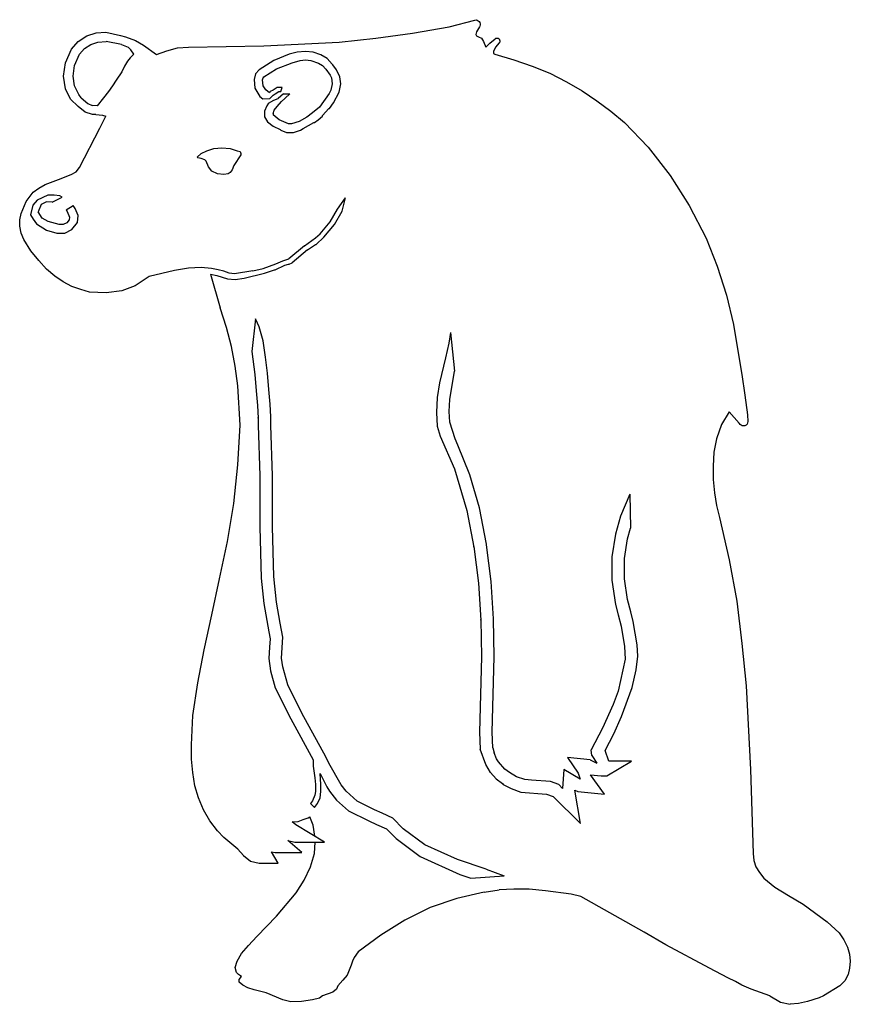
# Model space of a CAD drawing. Extents: x 0 to 2.5, y 0 to 2.96.
import ezdxf

# ---------------------------------------------------------------- set-up
doc = ezdxf.new("R2010")
doc.units = 0
doc.layers.add('CK_LEVEL_1', color=7, linetype='CONTINUOUS')

msp = doc.modelspace()

# ---------------------------------------------------------------- linework, layer by layer
at = {"layer": 'CK_LEVEL_1', "color": 2, "linetype": 'CONTINUOUS'}
for p, q in [((1.181057, 2.919603), (1.29112, 2.938652)), ((1.29112, 2.938653), (1.368658, 2.958812)), ((1.382133, 2.938653), (1.373667, 2.923836)), ((1.383222, 2.94083), (1.382133, 2.938652)), ((0.175833, 2.894581), (0.20155, 2.911726)), ((0.20155, 2.911726), (0.229621, 2.920147)), ((0.229621, 2.920147), (0.25889, 2.922586)), ((0.25889, 2.922586), (0.303082, 2.912391)), ((0.303082, 2.912391), (0.317734, 2.908728)), ((0.317734, 2.908728), (0.34785, 2.897145)), ((0.960932, 2.892087), (1.070994, 2.904787)), ((1.070994, 2.904787), (1.181057, 2.919603)), ((1.373667, 2.923836), (1.37155, 2.91537)), ((1.37155, 2.91537), (1.373667, 2.911137)), ((1.373667, 2.911137), (1.380017, 2.90902)), ((1.380017, 2.90902), (1.388483, 2.904787)), ((1.388483, 2.904787), (1.394833, 2.894204)), ((1.413882, 2.889971), (1.429249, 2.902776)), ((0.137467, 2.829959), (0.155645, 2.871509)), ((0.155645, 2.871509), (0.175833, 2.894581)), ((0.17991, 2.856105), (0.194726, 2.873038)), ((0.194726, 2.873038), (0.213776, 2.885738)), ((0.213776, 2.885737), (0.234941, 2.892087)), ((0.234941, 2.892087), (0.260341, 2.894204)), ((0.305847, 2.885737), (0.260341, 2.894204)), ((0.305847, 2.885737), (0.325955, 2.877271)), ((0.325955, 2.877271), (0.333892, 2.869334)), ((0.347849, 2.897145), (0.372749, 2.883564)), ((0.372749, 2.883563), (0.411668, 2.855724)), ((0.442367, 2.866688), (0.474116, 2.875154)), ((0.474116, 2.875155), (0.507981, 2.877271)), ((0.507981, 2.877271), (0.734457, 2.881504)), ((0.734457, 2.881505), (0.960932, 2.892088)), ((1.394833, 2.894204), (1.401183, 2.877271)), ((1.401183, 2.877271), (1.413882, 2.889971)), ((1.430815, 2.877271), (1.424465, 2.864572)), ((1.441783, 2.890068), (1.430815, 2.877271)), ((0.165094, 2.82224), (0.17991, 2.856105)), ((0.332305, 2.845523), (0.323838, 2.834939)), ((0.342887, 2.856105), (0.332305, 2.845522)), ((0.342887, 2.856105), (0.333892, 2.869334)), ((0.411668, 2.855724), (0.442367, 2.866688)), ((0.810654, 2.856105), (0.764089, 2.837056)), ((0.833936, 2.862455), (0.810654, 2.856105)), ((0.859335, 2.864572), (0.833936, 2.862455)), ((0.882618, 2.862455), (0.859335, 2.864572)), ((0.9059, 2.853989), (0.882618, 2.862455)), ((0.92495, 2.843406), (0.9059, 2.853989)), ((0.939766, 2.826473), (0.92495, 2.843406)), ((1.424465, 2.864572), (1.424465, 2.858222)), ((1.424465, 2.858222), (1.428698, 2.856105)), ((1.428698, 2.856105), (1.485846, 2.839173)), ((0.132187, 2.790357), (0.137467, 2.829959)), ((0.160861, 2.790491), (0.165094, 2.82224)), ((0.315372, 2.820123), (0.306905, 2.80319)), ((0.323838, 2.834939), (0.315372, 2.820123)), ((0.764089, 2.837056), (0.71964, 2.809541)), ((0.734457, 2.788374), (0.771919, 2.812725)), ((0.771919, 2.812725), (0.81912, 2.830706)), ((0.81912, 2.830706), (0.843629, 2.83739)), ((0.843629, 2.83739), (0.859334, 2.838961)), ((0.859334, 2.838961), (0.875362, 2.837358)), ((0.875362, 2.837358), (0.898039, 2.829799)), ((0.898039, 2.829799), (0.910132, 2.82224)), ((0.910133, 2.822241), (0.920717, 2.811656)), ((0.941883, 2.824356), (0.939766, 2.826473)), ((0.952465, 2.80954), (0.941882, 2.824356)), ((1.485846, 2.839172), (1.540877, 2.820123)), ((1.540877, 2.820123), (1.593792, 2.798958)), ((0.137626, 2.752279), (0.132187, 2.790357)), ((0.165094, 2.760859), (0.160861, 2.790491)), ((0.306906, 2.803191), (0.289973, 2.777792)), ((0.709058, 2.796841), (0.704824, 2.779908)), ((0.71964, 2.80954), (0.709058, 2.796841)), ((0.730506, 2.779202), (0.731811, 2.785729)), ((0.731811, 2.785728), (0.734457, 2.788374)), ((0.920717, 2.811657), (0.93379, 2.793355)), ((0.93379, 2.793354), (0.937189, 2.785706)), ((0.937189, 2.785706), (0.93944, 2.767697)), ((0.963048, 2.788374), (0.952465, 2.80954)), ((0.965165, 2.767208), (0.963048, 2.788374)), ((1.593792, 2.798958), (1.64459, 2.773558)), ((0.177794, 2.73546), (0.165094, 2.760859)), ((0.27939, 2.760859), (0.26669, 2.743926)), ((0.289973, 2.777792), (0.27939, 2.760859)), ((0.704824, 2.779908), (0.706941, 2.754509)), ((0.706941, 2.754509), (0.721757, 2.72911)), ((0.732255, 2.761705), (0.730506, 2.779202)), ((0.73996, 2.748865), (0.732255, 2.761705)), ((0.774672, 2.756626), (0.761972, 2.748159)), ((0.789488, 2.756626), (0.774672, 2.756626)), ((0.785255, 2.743926), (0.789488, 2.756625)), ((0.93944, 2.767697), (0.935533, 2.74816)), ((0.960932, 2.74181), (0.965165, 2.767209)), ((1.64459, 2.773558), (1.691155, 2.746043)), ((0.153107, 2.721318), (0.137626, 2.752279)), ((0.185202, 2.724877), (0.177794, 2.73546)), ((0.185202, 2.724877), (0.205159, 2.708388)), ((0.251874, 2.724877), (0.232825, 2.701594)), ((0.26669, 2.743926), (0.251874, 2.724877)), ((0.721757, 2.72911), (0.731282, 2.721702)), ((0.731282, 2.721702), (0.751984, 2.723355)), ((0.750785, 2.739844), (0.73996, 2.748865)), ((0.753506, 2.743926), (0.750785, 2.739844)), ((0.751984, 2.723355), (0.761972, 2.733343)), ((0.761972, 2.748159), (0.753506, 2.743926)), ((0.761972, 2.733343), (0.768322, 2.737576)), ((0.768322, 2.737576), (0.778905, 2.743926)), ((0.793721, 2.737576), (0.776788, 2.72276)), ((0.778905, 2.743926), (0.785255, 2.743926)), ((0.785255, 2.712177), (0.81277, 2.737576)), ((0.793721, 2.737576), (0.81277, 2.737576)), ((0.930453, 2.738), (0.901016, 2.697524)), ((0.935533, 2.74816), (0.930453, 2.737999)), ((0.943614, 2.71006), (0.960932, 2.741809)), ((1.691155, 2.746042), (1.735604, 2.71641)), ((0.153107, 2.721318), (0.176292, 2.699502)), ((0.196831, 2.681897), (0.176291, 2.699502)), ((0.205159, 2.708388), (0.217708, 2.702483)), ((0.232825, 2.701594), (0.217708, 2.702483)), ((0.742923, 2.701594), (0.736573, 2.684661)), ((0.748214, 2.709002), (0.742923, 2.701594)), ((0.748214, 2.709002), (0.764089, 2.718527)), ((0.764089, 2.718527), (0.776788, 2.72276)), ((0.765265, 2.688189), (0.774672, 2.699478)), ((0.774672, 2.699478), (0.787371, 2.714294)), ((0.787371, 2.714294), (0.785255, 2.712177)), ((0.901016, 2.697523), (0.880501, 2.680428)), ((0.931299, 2.693128), (0.943614, 2.71006)), ((1.735604, 2.71641), (1.777935, 2.684661)), ((0.219182, 2.675511), (0.196832, 2.681897)), ((0.228592, 2.675511), (0.219182, 2.675511)), ((0.228592, 2.675511), (0.248741, 2.673363)), ((0.241291, 2.633864), (0.258555, 2.669624)), ((0.248741, 2.673363), (0.258555, 2.669624)), ((0.736573, 2.684662), (0.736573, 2.667729)), ((0.736573, 2.667729), (0.74504, 2.652913)), ((0.761972, 2.678312), (0.765265, 2.688189)), ((0.761972, 2.678312), (0.761972, 2.673726)), ((0.779776, 2.658889), (0.761972, 2.673726)), ((0.863871, 2.667124), (0.840589, 2.654425)), ((0.880501, 2.680429), (0.863871, 2.667124)), ((0.897434, 2.659262), (0.910134, 2.669845)), ((0.910134, 2.671962), (0.929183, 2.693128)), ((0.910134, 2.669846), (0.910134, 2.671962)), ((0.929183, 2.693128), (0.931299, 2.693128)), ((1.777935, 2.684662), (1.818151, 2.650796)), ((0.74504, 2.652913), (0.761972, 2.640213)), ((0.761972, 2.640213), (0.783138, 2.62963)), ((0.808537, 2.646563), (0.779776, 2.65889)), ((0.817003, 2.646563), (0.808537, 2.646563)), ((0.840589, 2.654425), (0.817003, 2.646563)), ((0.852751, 2.632806), (0.884734, 2.650796)), ((0.884735, 2.650796), (0.886851, 2.650796)), ((0.886851, 2.650796), (0.897434, 2.659262)), ((1.818151, 2.650796), (1.890115, 2.576715)), ((0.17991, 2.515335), (0.241291, 2.633864)), ((0.783138, 2.62963), (0.785255, 2.627514)), ((0.785255, 2.627513), (0.802188, 2.621164)), ((0.802188, 2.621164), (0.823353, 2.621164)), ((0.823353, 2.621164), (0.844519, 2.627514)), ((0.844519, 2.627513), (0.85275, 2.632805)), ((1.890115, 2.576715), (1.955729, 2.492052)), ((0.533381, 2.547083), (0.54608, 2.557666)), ((0.535497, 2.544967), (0.533381, 2.547083)), ((0.54608, 2.557666), (0.563013, 2.566133)), ((0.563013, 2.566133), (0.584179, 2.572482)), ((0.584179, 2.572482), (0.607461, 2.574599)), ((0.607461, 2.574599), (0.63286, 2.572482)), ((0.63286, 2.572482), (0.654026, 2.566133)), ((0.664609, 2.553433), (0.643443, 2.521684)), ((0.654026, 2.566133), (0.662493, 2.564016)), ((0.662493, 2.564016), (0.664609, 2.557666)), ((0.664609, 2.557666), (0.664609, 2.553433)), ((0.54608, 2.54285), (0.535497, 2.544966)), ((0.556663, 2.538617), (0.54608, 2.54285)), ((0.560896, 2.534384), (0.556663, 2.538617)), ((0.567246, 2.517451), (0.560896, 2.534384)), ((0.577829, 2.504751), (0.567246, 2.517451)), ((0.643443, 2.521684), (0.63921, 2.508985)), ((0.116412, 2.479352), (0.154511, 2.494169)), ((0.154511, 2.494168), (0.169327, 2.502635)), ((0.169327, 2.502635), (0.17991, 2.515334)), ((0.594762, 2.496285), (0.577829, 2.504751)), ((0.613811, 2.494168), (0.594762, 2.496285)), ((0.626511, 2.496285), (0.613811, 2.494168)), ((0.63286, 2.500518), (0.626511, 2.496285)), ((0.63921, 2.508984), (0.63286, 2.500518)), ((1.955729, 2.492052), (2.012877, 2.401039)), ((0.057148, 2.453953), (0.076197, 2.464536)), ((0.076197, 2.464536), (0.116412, 2.479352)), ((0.019049, 2.413738), (0.040215, 2.441253)), ((0.040215, 2.441254), (0.057148, 2.453953)), ((0.084664, 2.432787), (0.052915, 2.417971)), ((0.103713, 2.432787), (0.084664, 2.432787)), ((0.120646, 2.430671), (0.103713, 2.432787)), ((0.128054, 2.426966), (0.120646, 2.43067)), ((0.004233, 2.377756), (0.019049, 2.413738)), ((0.039157, 2.402097), (0.032807, 2.373523)), ((0.052915, 2.417971), (0.039157, 2.402097)), ((0.064517, 2.404045), (0.055194, 2.382803)), ((0.080949, 2.412671), (0.064517, 2.404045)), ((0.098069, 2.411974), (0.080949, 2.412671)), ((0.098069, 2.411974), (0.128054, 2.426967)), ((0.140243, 2.387995), (0.160861, 2.401038)), ((0.167211, 2.392572), (0.160861, 2.401039)), ((0.955131, 2.389989), (0.979981, 2.424321)), ((0.969398, 2.384106), (0.979981, 2.424321)), ((2.012877, 2.401038), (2.063675, 2.303675)), ((0, 2.358706), (0.004233, 2.377756)), ((0.032807, 2.373523), (0.040215, 2.360823)), ((0.067923, 2.36371), (0.055194, 2.382803)), ((0.140243, 2.387995), (0.14326, 2.383771)), ((0.14326, 2.383771), (0.149621, 2.366808)), ((0.175677, 2.371406), (0.167211, 2.392572)), ((0.17356, 2.35024), (0.175677, 2.371406)), ((0.933532, 2.352682), (0.955131, 2.389988)), ((0.946115, 2.34389), (0.969398, 2.384106)), ((0, 2.339658), (0, 2.358707)), ((0.004233, 2.318492), (0, 2.339658)), ((0.040215, 2.360823), (0.050798, 2.346007)), ((0.050798, 2.346007), (0.080431, 2.326958)), ((0.085934, 2.353204), (0.067923, 2.36371)), ((0.118529, 2.34389), (0.085934, 2.353204)), ((0.131228, 2.34389), (0.118529, 2.34389)), ((0.142047, 2.349299), (0.131228, 2.34389)), ((0.148388, 2.358178), (0.142047, 2.3493)), ((0.149621, 2.366808), (0.148388, 2.358178)), ((0.156628, 2.329074), (0.17356, 2.35024)), ((0.903295, 2.316397), (0.933532, 2.352682)), ((0.914367, 2.305792), (0.946115, 2.34389)), ((0.0127, 2.299442), (0.004233, 2.318491)), ((0.080431, 2.326958), (0.112179, 2.318492)), ((0.112179, 2.318492), (0.135462, 2.318492)), ((0.135462, 2.318492), (0.156628, 2.329075)), ((0.88988, 2.304202), (0.903295, 2.316397)), ((0.033866, 2.265577), (0.0127, 2.299442)), ((0.856339, 2.279809), (0.809435, 2.241432)), ((0.856339, 2.279809), (0.88988, 2.304202)), ((0.865685, 2.267693), (0.888968, 2.284626)), ((0.888968, 2.284626), (0.891084, 2.284626)), ((0.891084, 2.284626), (0.914367, 2.305792)), ((2.063675, 2.303676), (2.09754, 2.219012)), ((0.057148, 2.235945), (0.033866, 2.265577)), ((0.865685, 2.267693), (0.81912, 2.229595)), ((0.080431, 2.210545), (0.057148, 2.235945)), ((0.732192, 2.212522), (0.770334, 2.226145)), ((0.768322, 2.208429), (0.797426, 2.221658)), ((0.770335, 2.226145), (0.791096, 2.235582)), ((0.791096, 2.235582), (0.809435, 2.241432)), ((0.797426, 2.221658), (0.808537, 2.225362)), ((0.808537, 2.225361), (0.810654, 2.225361)), ((0.810654, 2.225361), (0.819121, 2.229595)), ((0.10583, 2.189379), (0.080431, 2.210545)), ((0.46565, 2.206312), (0.389585, 2.188057)), ((0.507981, 2.212662), (0.46565, 2.206312)), ((0.54608, 2.214779), (0.507981, 2.212662)), ((0.577036, 2.212397), (0.54608, 2.214779)), ((0.573707, 2.195284), (0.592647, 2.191496)), ((0.573707, 2.195284), (0.603228, 2.094133)), ((0.596878, 2.208429), (0.577036, 2.212397)), ((0.592648, 2.191496), (0.624394, 2.180913)), ((0.613811, 2.204195), (0.596878, 2.208429)), ((0.630167, 2.197653), (0.613811, 2.204195)), ((0.64556, 2.195729), (0.630167, 2.197653)), ((0.700682, 2.204916), (0.64556, 2.195729)), ((0.675192, 2.18303), (0.736573, 2.197846)), ((0.700681, 2.204916), (0.732193, 2.212523)), ((0.736573, 2.197846), (0.766205, 2.208429)), ((0.766205, 2.208429), (0.768322, 2.208429)), ((2.09754, 2.219012), (2.125056, 2.132232)), ((0.131229, 2.172447), (0.10583, 2.18938)), ((0.156628, 2.157631), (0.131229, 2.172447)), ((0.389585, 2.188057), (0.347121, 2.159747)), ((0.624394, 2.180913), (0.647676, 2.178797)), ((0.647676, 2.178797), (0.675192, 2.18303)), ((0.184143, 2.149164), (0.156628, 2.157631)), ((0.209542, 2.140698), (0.184143, 2.149164)), ((0.260341, 2.138582), (0.209542, 2.140698)), ((0.306906, 2.144931), (0.260341, 2.138582)), ((0.347121, 2.159747), (0.306906, 2.144931)), ((2.125056, 2.132231), (2.146222, 2.043335)), ((0.622277, 2.034868), (0.603228, 2.094133)), ((0.709058, 2.060267), (0.697844, 1.962798)), ((0.715407, 2.047568), (0.709058, 2.060267)), ((0.720086, 2.036652), (0.715407, 2.047568)), ((2.146222, 2.043335), (2.161038, 1.952322)), ((0.637094, 1.97772), (0.622277, 2.034868)), ((0.731718, 1.994777), (0.720086, 2.036651)), ((1.295353, 2.020052), (1.290158, 1.987148)), ((1.295353, 2.020052), (1.307368, 1.903767)), ((0.73869, 1.945972), (0.731718, 1.994778)), ((1.290157, 1.987147), (1.280537, 1.943855)), ((0.647676, 1.918456), (0.637094, 1.97772)), ((0.697844, 1.962798), (0.706941, 1.893057)), ((0.74504, 1.89729), (0.73869, 1.945972)), ((1.280537, 1.943855), (1.262678, 1.868451)), ((2.161038, 1.952321), (2.171621, 1.893057)), ((0.656143, 1.859191), (0.647676, 1.918456)), ((0.749273, 1.848608), (0.74504, 1.89729)), ((1.293074, 1.818), (1.307368, 1.903767)), ((0.706941, 1.893057), (0.711174, 1.844376)), ((1.262678, 1.868452), (1.255289, 1.824116)), ((2.171621, 1.893057), (2.180087, 1.831676)), ((0.662493, 1.740663), (0.656143, 1.859192)), ((0.711174, 1.844375), (0.715407, 1.799927)), ((0.753506, 1.80416), (0.749273, 1.848608)), ((1.255289, 1.824117), (1.253021, 1.778761)), ((1.291177, 1.781964), (1.293074, 1.818)), ((2.180087, 1.831676), (2.188554, 1.772411)), ((0.715407, 1.799927), (0.717524, 1.761828)), ((0.755623, 1.766062), (0.753506, 1.80416)), ((1.253021, 1.778761), (1.255138, 1.738546)), ((1.292954, 1.749975), (1.291177, 1.781964)), ((2.133522, 1.780877), (2.11024, 1.742779)), ((2.163155, 1.747012), (2.133522, 1.780878)), ((0.717524, 1.761828), (0.717524, 1.763945)), ((0.717524, 1.763945), (0.717524, 1.740663)), ((0.755623, 1.740663), (0.755623, 1.766062)), ((1.30964, 1.699919), (1.292954, 1.749975)), ((2.165998, 1.743513), (2.163155, 1.747012)), ((2.188554, 1.772411), (2.189274, 1.752249)), ((0.656143, 1.622134), (0.662493, 1.740663)), ((0.717524, 1.740663), (0.721757, 1.588268)), ((0.759856, 1.588268), (0.755623, 1.740663)), ((1.255138, 1.738546), (1.264824, 1.707873)), ((2.11024, 1.742779), (2.095424, 1.700448)), ((1.264824, 1.707874), (1.307773, 1.610261)), ((1.317789, 1.681397), (1.30964, 1.699919)), ((2.095424, 1.700447), (2.086957, 1.660232)), ((1.353669, 1.591697), (1.31779, 1.681396)), ((2.086957, 1.660232), (2.084841, 1.6179)), ((0.643443, 1.505721), (0.656143, 1.622134)), ((1.307773, 1.610261), (1.344034, 1.484555)), ((2.084841, 1.6179), (2.084841, 1.577685)), ((0.721757, 1.588268), (0.721757, 1.435874)), ((0.759856, 1.435874), (0.759856, 1.588268)), ((1.382133, 1.493022), (1.353669, 1.591698)), ((2.084841, 1.577685), (2.089074, 1.53747)), ((1.835083, 1.533237), (1.806963, 1.467622)), ((1.835083, 1.533237), (1.837079, 1.431218)), ((2.089074, 1.53747), (2.095424, 1.499371)), ((0.624394, 1.391425), (0.643443, 1.505721)), ((1.344034, 1.484555), (1.3652, 1.374493)), ((1.403299, 1.382959), (1.382133, 1.493022)), ((2.095424, 1.499371), (2.10389, 1.463389)), ((1.806963, 1.467622), (1.791481, 1.413437)), ((2.10389, 1.463389), (2.133522, 1.336394)), ((0.721757, 1.435874), (0.72599, 1.281363)), ((0.76401, 1.286301), (0.759856, 1.435874)), ((1.827887, 1.399046), (1.837079, 1.431218)), ((0.601111, 1.279246), (0.624394, 1.391425)), ((1.791481, 1.413436), (1.780052, 1.34486)), ((1.818151, 1.340627), (1.827887, 1.399046)), ((1.3652, 1.374493), (1.3652, 1.376609)), ((1.3652, 1.376609), (1.380017, 1.266547)), ((1.403299, 1.380842), (1.403299, 1.382959)), ((1.418115, 1.27078), (1.403299, 1.380842)), ((1.780052, 1.34486), (1.780052, 1.275013)), ((1.818151, 1.279245), (1.818151, 1.340627)), ((2.133522, 1.336394), (2.156805, 1.211515)), ((0.577829, 1.1713), (0.601111, 1.279246)), ((0.72599, 1.281363), (0.734457, 1.205166)), ((0.772555, 1.209399), (0.76401, 1.286302)), ((1.780052, 1.275013), (1.791517, 1.201636)), ((1.827851, 1.217161), (1.818151, 1.279245)), ((1.380017, 1.266546), (1.386366, 1.154367)), ((1.424465, 1.1586), (1.418115, 1.270779)), ((1.8372, 1.179766), (1.827851, 1.217162)), ((0.734457, 1.205165), (0.748743, 1.119444)), ((0.783138, 1.145903), (0.772555, 1.209399)), ((1.791517, 1.201637), (1.799101, 1.1713)), ((2.156805, 1.211515), (2.171621, 1.08452)), ((0.554546, 1.06547), (0.577829, 1.1713)), ((1.386366, 1.154367), (1.386366, 1.156484)), ((1.386366, 1.156484), (1.388483, 1.044304)), ((1.426582, 1.044305), (1.424465, 1.158601)), ((1.799101, 1.1713), (1.808431, 1.136312)), ((1.844802, 1.151259), (1.8372, 1.179766)), ((0.791605, 1.103569), (0.783138, 1.145903)), ((1.808432, 1.136311), (1.818151, 1.076053)), ((1.856249, 1.080287), (1.844802, 1.151258)), ((0.748743, 1.119444), (0.753166, 1.098807)), ((0.753166, 1.098807), (0.751389, 1.073937)), ((0.787555, 1.040808), (0.791604, 1.103569)), ((0.751389, 1.073937), (0.749273, 1.040071)), ((1.818151, 1.076054), (1.820719, 1.037535)), ((1.858366, 1.046421), (1.856249, 1.080287)), ((2.171621, 1.08452), (2.18432, 0.957524)), ((0.535497, 0.965991), (0.554546, 1.065471)), ((0.749273, 1.040071), (0.753987, 1.002357)), ((0.791062, 1.014509), (0.787555, 1.040808)), ((1.388483, 1.044305), (1.382133, 0.81783)), ((1.420232, 0.81783), (1.426582, 1.044305)), ((1.820719, 1.037535), (1.799069, 0.941658)), ((1.853613, 1.00602), (1.858366, 1.046421)), ((0.806156, 0.960169), (0.791062, 1.014509)), ((0.753987, 1.002357), (0.768057, 0.951705)), ((1.841466, 0.952226), (1.853613, 1.00602)), ((0.520681, 0.868628), (0.535497, 0.965991)), ((0.768057, 0.951705), (0.814887, 0.858045)), ((0.848752, 0.874977), (0.806157, 0.960169)), ((1.809654, 0.865467), (1.841466, 0.952226)), ((2.18432, 0.957525), (2.19702, 0.70565)), ((1.799069, 0.941657), (1.784316, 0.901421)), ((1.784316, 0.901421), (1.752536, 0.830529)), ((0.516448, 0.779731), (0.520681, 0.868628)), ((0.920717, 0.743749), (0.848753, 0.874977)), ((1.786402, 0.813596), (1.809654, 0.865467)), ((0.814887, 0.858045), (0.882618, 0.734536)), ((1.752536, 0.830529), (1.718671, 0.764915)), ((1.382133, 0.81783), (1.38425, 0.767032)), ((1.422348, 0.771265), (1.420232, 0.81783)), ((1.760021, 0.762594), (1.786402, 0.813597)), ((0.516448, 0.737399), (0.516448, 0.779731)), ((1.422348, 0.771265), (1.426582, 0.756449)), ((0.929183, 0.7247), (0.920717, 0.743749)), ((1.401183, 0.720466), (1.38425, 0.767032)), ((1.433989, 0.737929), (1.426582, 0.756449)), ((1.715496, 0.734754), (1.646707, 0.741633)), ((1.646707, 0.741633), (1.679309, 0.694768)), ((1.720787, 0.747982), (1.718671, 0.764915)), ((1.720787, 0.747982), (1.735219, 0.724892)), ((1.77185, 0.731049), (1.760021, 0.762594)), ((0.520681, 0.697184), (0.516448, 0.737399)), ((0.882618, 0.734536), (0.882618, 0.716233)), ((0.882618, 0.716233), (0.887321, 0.680957)), ((0.966222, 0.659881), (0.929183, 0.7247)), ((1.415999, 0.697184), (1.401183, 0.720466)), ((1.439705, 0.729356), (1.433989, 0.737929)), ((1.459159, 0.707122), (1.439704, 0.729356)), ((1.715496, 0.734753), (1.735219, 0.724892)), ((1.765236, 0.686601), (1.839316, 0.731049)), ((1.839316, 0.731049), (1.77185, 0.731049)), ((0.527031, 0.656969), (0.520681, 0.697184)), ((0.887321, 0.680957), (0.888968, 0.661202)), ((0.903399, 0.693721), (0.923539, 0.653441)), ((0.9059, 0.661202), (0.903399, 0.693721)), ((1.415999, 0.697184), (1.432931, 0.678135)), ((1.472618, 0.696655), (1.459159, 0.707122)), ((1.493784, 0.683955), (1.472617, 0.696655)), ((1.519006, 0.675548), (1.493783, 0.683955)), ((1.636124, 0.70565), (1.632656, 0.648435)), ((1.685571, 0.677023), (1.636124, 0.70565)), ((1.679309, 0.694767), (1.685571, 0.677023)), ((1.758886, 0.63157), (1.716043, 0.689534)), ((1.716043, 0.689534), (1.748303, 0.686601)), ((1.748303, 0.686601), (1.765236, 0.686601)), ((2.19702, 0.70565), (2.205486, 0.453776)), ((0.537614, 0.620987), (0.527031, 0.656969)), ((0.888968, 0.661202), (0.888968, 0.640036)), ((0.9059, 0.640036), (0.9059, 0.661202)), ((0.923539, 0.65344), (0.93177, 0.640506)), ((0.981493, 0.640792), (0.966222, 0.659881)), ((1.432931, 0.678135), (1.451981, 0.663319)), ((1.451981, 0.663318), (1.454097, 0.661202)), ((1.454097, 0.661202), (1.47738, 0.648503)), ((1.538761, 0.673901), (1.519007, 0.675548)), ((1.595909, 0.669668), (1.538761, 0.673902)), ((1.621308, 0.661202), (1.595909, 0.669668)), ((1.632656, 0.648435), (1.621308, 0.661202)), ((0.887598, 0.62908), (0.880013, 0.61138)), ((0.888968, 0.640036), (0.887598, 0.629079)), ((0.903784, 0.620987), (0.9059, 0.640036)), ((0.93177, 0.640507), (0.953029, 0.613932)), ((1.014376, 0.611197), (0.981493, 0.640792)), ((1.47738, 0.648502), (1.507012, 0.637919)), ((1.507012, 0.637919), (1.584057, 0.631993)), ((1.584056, 0.631993), (1.604375, 0.62522)), ((1.604375, 0.62522), (1.686499, 0.543096)), ((1.686499, 0.543096), (1.669693, 0.64393)), ((1.669693, 0.64393), (1.678456, 0.640036)), ((1.678456, 0.640036), (1.758886, 0.63157)), ((0.55243, 0.585005), (0.537614, 0.620987)), ((0.880013, 0.61138), (0.874152, 0.604054)), ((0.886851, 0.591354), (0.874152, 0.604054)), ((0.886851, 0.591354), (0.895317, 0.604054)), ((0.895317, 0.604054), (0.903784, 0.620987)), ((0.953029, 0.613932), (0.988211, 0.581949)), ((1.066761, 0.585005), (1.014376, 0.611197)), ((0.571479, 0.551139), (0.55243, 0.585005)), ((0.867805, 0.560784), (0.872587, 0.563517)), ((0.882618, 0.53844), (0.872587, 0.563517)), ((0.988211, 0.581948), (1.049829, 0.551139)), ((1.090044, 0.574422), (1.066761, 0.585005)), ((1.121793, 0.559606), (1.090044, 0.574422)), ((0.594762, 0.521507), (0.571479, 0.551139)), ((0.819534, 0.548325), (0.837128, 0.549629)), ((0.830308, 0.539347), (0.819534, 0.548325)), ((0.916483, 0.487642), (0.830308, 0.539347)), ((0.837128, 0.549629), (0.852466, 0.555206)), ((0.852466, 0.555206), (0.867805, 0.560784)), ((0.88738, 0.505104), (0.882618, 0.53844)), ((1.049829, 0.551139), (1.073111, 0.540557)), ((1.073111, 0.540556), (1.102743, 0.527857)), ((1.153541, 0.527857), (1.121793, 0.559606)), ((0.613354, 0.501484), (0.594762, 0.521507)), ((1.102743, 0.527857), (1.132376, 0.498225)), ((1.217887, 0.479598), (1.153541, 0.527857)), ((0.656143, 0.466476), (0.613354, 0.501484)), ((0.848752, 0.455893), (0.80642, 0.492933)), ((0.80642, 0.492933), (0.827587, 0.487642)), ((0.827587, 0.487642), (0.916483, 0.487642)), ((0.886851, 0.453776), (0.888633, 0.487642)), ((1.132375, 0.498224), (1.204462, 0.444159)), ((1.316095, 0.435573), (1.217887, 0.479598)), ((0.656143, 0.466476), (0.673075, 0.447427)), ((0.673075, 0.447426), (0.694241, 0.430494)), ((0.776788, 0.424144), (0.757034, 0.458715)), ((0.757034, 0.458715), (0.768322, 0.455893)), ((0.768322, 0.455893), (0.848753, 0.455893)), ((0.874152, 0.413561), (0.886851, 0.453776)), ((1.204462, 0.44416), (1.323715, 0.390702)), ((2.205486, 0.453776), (2.207603, 0.43261)), ((0.694241, 0.430494), (0.71964, 0.424144)), ((0.71964, 0.424144), (0.776789, 0.424144)), ((1.402757, 0.406686), (1.316096, 0.435573)), ((2.207603, 0.43261), (2.213953, 0.413561)), ((0.855102, 0.373346), (0.874152, 0.413561)), ((1.323714, 0.390702), (1.356967, 0.379618)), ((1.356967, 0.379618), (1.456532, 0.386291)), ((1.402759, 0.406686), (1.456533, 0.386291)), ((2.213953, 0.413561), (2.224536, 0.396628)), ((2.224536, 0.396628), (2.237235, 0.379695)), ((0.83182, 0.335247), (0.855102, 0.373346)), ((2.237235, 0.379696), (2.271101, 0.35218)), ((0.772555, 0.2654), (0.83182, 0.335247)), ((1.396949, 0.337364), (1.314402, 0.318314)), ((1.396949, 0.337364), (1.441398, 0.343714)), ((1.485846, 0.34583), (1.441398, 0.343713)), ((1.532411, 0.34583), (1.485846, 0.34583)), ((1.581093, 0.341597), (1.532411, 0.34583)), ((1.658663, 0.331479), (1.581092, 0.341597)), ((1.686994, 0.324168), (1.658663, 0.331479)), ((2.271101, 0.35218), (2.311316, 0.326781)), ((2.311316, 0.326781), (2.355764, 0.301382)), ((1.314402, 0.318314), (1.233972, 0.290799)), ((1.877415, 0.216718), (1.686994, 0.324168)), ((2.355764, 0.301382), (2.427624, 0.248433)), ((1.233972, 0.290799), (1.157775, 0.2527)), ((0.713291, 0.204019), (0.772555, 0.2654)), ((1.157775, 0.2527), (1.085811, 0.208252)), ((2.427624, 0.248433), (2.46371, 0.214602)), ((1.085811, 0.208252), (1.01808, 0.157453)), ((1.943029, 0.17862), (1.877415, 0.216718)), ((2.46371, 0.214602), (2.478526, 0.193436)), ((0.687892, 0.176503), (0.713291, 0.204018)), ((2.074257, 0.108772), (1.943029, 0.178619)), ((2.478526, 0.193435), (2.48911, 0.17227)), ((0.654026, 0.129938), (0.666726, 0.15322)), ((0.666726, 0.15322), (0.687892, 0.176503)), ((1.01808, 0.157454), (1.00538, 0.140521)), ((2.489109, 0.17227), (2.495459, 0.151104)), ((2.495459, 0.151104), (2.497576, 0.129938)), ((0.647676, 0.110889), (0.654026, 0.129938)), ((1.001147, 0.129938), (0.996914, 0.117238)), ((1.00538, 0.140521), (1.001147, 0.129938)), ((2.497576, 0.129938), (2.495459, 0.108772)), ((0.65191, 0.096073), (0.647676, 0.110889)), ((0.658259, 0.089723), (0.65191, 0.096072)), ((0.666726, 0.083373), (0.658259, 0.089723)), ((0.996914, 0.117238), (0.984214, 0.087606)), ((2.129289, 0.07914), (2.074258, 0.108772)), ((2.491226, 0.089723), (2.480643, 0.070674)), ((2.495459, 0.108772), (2.491226, 0.089723)), ((0.660376, 0.074907), (0.666726, 0.083373)), ((0.660376, 0.06644), (0.660376, 0.074907)), ((0.670959, 0.057974), (0.660376, 0.06644)), ((0.971515, 0.07279), (0.956699, 0.055857)), ((0.984214, 0.087606), (0.971515, 0.07279)), ((2.152571, 0.068557), (2.129289, 0.07914)), ((2.171621, 0.057974), (2.152571, 0.068557)), ((2.480643, 0.070674), (2.465827, 0.055857)), ((0.685775, 0.049508), (0.670959, 0.057974)), ((0.704824, 0.043158), (0.685775, 0.049507)), ((0.740807, 0.034162), (0.704824, 0.043158)), ((0.791198, 0.013241), (0.740806, 0.034162)), ((0.941883, 0.036808), (0.910838, 0.025167)), ((0.952465, 0.045274), (0.941882, 0.036808)), ((0.956699, 0.055857), (0.952465, 0.045274)), ((2.199136, 0.045275), (2.171621, 0.057974)), ((2.255438, 0.025167), (2.199136, 0.045275)), ((2.465827, 0.055857), (2.416721, 0.025167)), ((0.815029, 0.007824), (0.791198, 0.013241)), ((0.847526, 0.008908), (0.815029, 0.007824)), ((0.880023, 0.013241), (0.847526, 0.008908)), ((0.901687, 0.018657), (0.880023, 0.013241)), ((0.910838, 0.025167), (0.901687, 0.018657)), ((2.255438, 0.025167), (2.287582, 0.006076)), ((2.287582, 0.006076), (2.316951, 0)), ((2.342269, 0.002025), (2.316951, 0)), ((2.368601, 0.008102), (2.34227, 0.002025)), ((2.404046, 0.019242), (2.368601, 0.008102)), ((2.416721, 0.025167), (2.404046, 0.019242))]:
    msp.add_line(p, q, dxfattribs=at)
at = {"layer": 'CK_LEVEL_1', "color": 2, "linetype": 'CONTINUOUS', "extrusion": (0, 0, -1)}
for centre, radius, start, end in [((-1.371855, 2.946513), 0.012708, 75.429013, 206.563035), ((-1.434983, 2.895896), 0.008956, 50.195248, 220.598519), ((-2.176172, 1.751781), 0.01311, 177.95428, 320.906777)]:
    msp.add_arc(centre, radius, start, end, dxfattribs=at)

doc.saveas('drawing.dxf')
